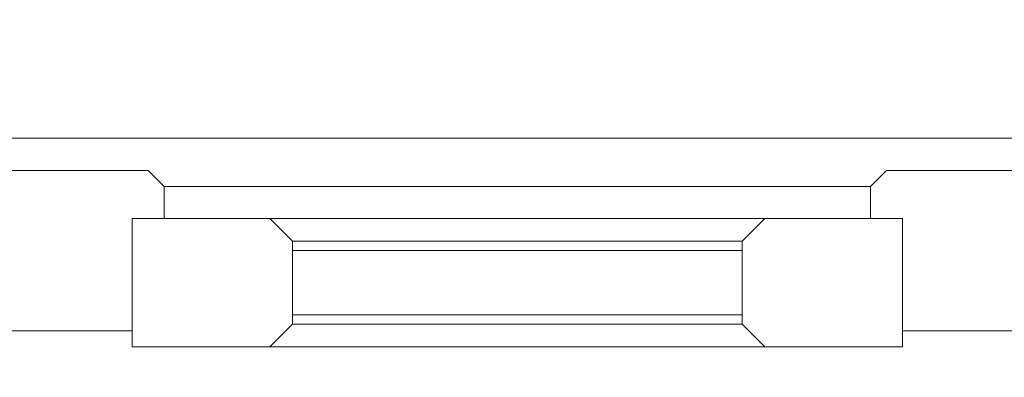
# Model space of a CAD drawing. Header units: millimetres. Extents: x -25837 to 30489, y -8455 to 31796.
# Tile 225 of 256: x 13014 to 13320, y 15721 to 15833. Entities that reach past the tile are written whole.
import ezdxf

# ---------------------------------------------------------------- set-up
doc = ezdxf.new("R2010")
doc.units = ezdxf.units.MM
for name, color, linetype, lineweight in [('A-ANNO-DIMS', 211, 'Continuous', 9), ('A-ANNO-DIMS-100', 211, 'Continuous', 9), ('A-GLAZ', 151, 'Continuous', 9)]:
    doc.layers.add(name, color=color, linetype=linetype, lineweight=lineweight)
doc.styles.add('Trebuchet MS_B', font='txt', dxfattribs={"height": 200})
doc.dimstyles.new('Cotes_linéaires_rouge_2mm', dxfattribs={"dimscale": 304.8, "dimtxt": 206.190181, "dimasz": 0.410105, "dimexe": 0.82021, "dimexo": 0.0625, "dimgap": 0.065617, "dimtad": 1, "dimlfac": 0.001, "dimrnd": 0.01, "dimzin": 0, "dimdsep": 46, "dimtxsty": 'Trebuchet MS_B', "dimblk1": 'OPEN30', "dimblk2": 'OPEN30', "dimsah": 1, "dimcen": 0.09, "dimdle": 0.82021, "dimazin": 0, "dimtfac": 1, "dimtdec": 4, "dimtix": 1, "dimtmove": 0, "dimatfit": 3, "dimfxl": 1.64042, "dimfxlon": 1, "dimtvp": 1, "dimtolj": 1, "dimtzin": 0, "dimarcsym": 2})

# ---------------------------------------------------------------- blocks, each defined once
blk = doc.blocks.new('Fenêtre type 1 - 32 x 105 cm-1101718-Niveau 2')
at = {"layer": 'A-GLAZ'}
for p, q in [((160, 60), (-160, 60)), ((110, 45), (-110, 45)), ((-77.07, 35), (77.07, 35)), ((-70, 27.93), (70, 27.93)), ((70, 2.07), (-70, 2.07)), ((77.07, -5), (-77.07, -5))]:
    blk.add_line(p, q, dxfattribs=at)
at = {"layer": 'A-GLAZ', "lineweight": 18}
for p, q in [((-115, 50), (-160, 50)), ((-110, 45), (-115, 50)), ((115, 50), (110, 45)), ((160, 50), (115, 50)), ((-110, 35), (-110, 45)), ((110, 45), (110, 35)), ((-120, 35), (-120, -5)), ((-77.07, 35), (-120, 35)), ((-120, 0), (-120, 35)), ((-120, 35), (-110, 35)), ((-70, 27.93), (-77.07, 35)), ((77.07, 35), (70, 27.93)), ((120, 35), (77.07, 35)), ((110, 35), (120, 35)), ((120, -5), (120, 35)), ((120, 35), (120, 0)), ((-70, 2.07), (-70, 27.93)), ((70, 27.93), (70, 2.07)), ((-70, 25), (-70, 5)), ((70, 25), (-70, 25)), ((70, 5), (70, 25)), ((-70, 5), (70, 5)), ((-160, 0), (-120, 0)), ((-77.07, -5), (-70, 2.07)), ((70, 2.07), (77.07, -5)), ((120, 0), (160, 0)), ((-120, -5), (-77.07, -5)), ((77.07, -5), (120, -5))]:
    blk.add_line(p, q, dxfattribs=at)
blk = doc.blocks.new('DIMBLOCK79-Niveau 2')
at = {"layer": 'A-ANNO-DIMS-100'}
for p, q in [((13468.01, 26093.99), (13468.01, -3347.47)), ((12968.01, 25843.99), (13718.01, 25843.99)), ((13468.01, 25843.99), (12968.01, 25843.99)), ((12968.01, -3097.47), (13718.01, -3097.47)), ((13468.01, -3097.47), (12968.01, -3097.47))]:
    blk.add_line(p, q, dxfattribs=at)
at = {"layer": 'A-ANNO-DIMS-100', "lineweight": 25}
for p, q in [((13468.01, 25843.99), (13343.01, 25718.99)), ((13468.01, 25843.99), (13593.01, 25718.99)), ((13468.01, -3097.47), (13343.01, -2972.47)), ((13468.01, -3097.47), (13593.01, -2972.47))]:
    blk.add_line(p, q, dxfattribs=at)
at = {"layer": 'A-ANNO-DIMS-100', "color": 0, "insert": (13192.1, 10994.08), "char_height": 200, "width": 910.0326, "attachment_point": 1, "rotation": 90, "line_spacing_factor": 1.048425, "style": 'Trebuchet MS_B'}
blk.add_mtext('28.94', dxfattribs=at)
blk = doc.blocks.new('_Open30')
at = {"color": 0, "linetype": 'ByBlock', "lineweight": -2}
for p, q in [((-1, 0.2679), (0, 0)), ((0, 0), (-1, -0.2679)), ((0, 0), (-1, 0))]:
    blk.add_line(p, q, dxfattribs=at)

msp = doc.modelspace()

# ---------------------------------------------------------------- block references
at = {"layer": 'A-GLAZ'}
msp.add_blockref('Fenêtre type 1 - 32 x 105 cm-1101718-Niveau 2', (13168.784, 15735.821), dxfattribs=at)

# ---------------------------------------------------------------- dimensions: what is measured, and where the dimension line sits
at = {"layer": 'A-ANNO-DIMS'}
dim = msp.add_linear_dim(base=(13468.014, -3097.468), p1=(12968.014, 25843.989), p2=(12968.014, -3097.468), angle=90, dimstyle='Cotes_linéaires_rouge_2mm', override={"dimpost": '<>', "dimfxl": 28941.457441}, dxfattribs=at)
dim.commit()
dim.dimension.update_dxf_attribs({"geometry": 'DIMBLOCK79-Niveau 2', "text_midpoint": (13344.243, 11373.26)})

doc.saveas('drawing.dxf')
